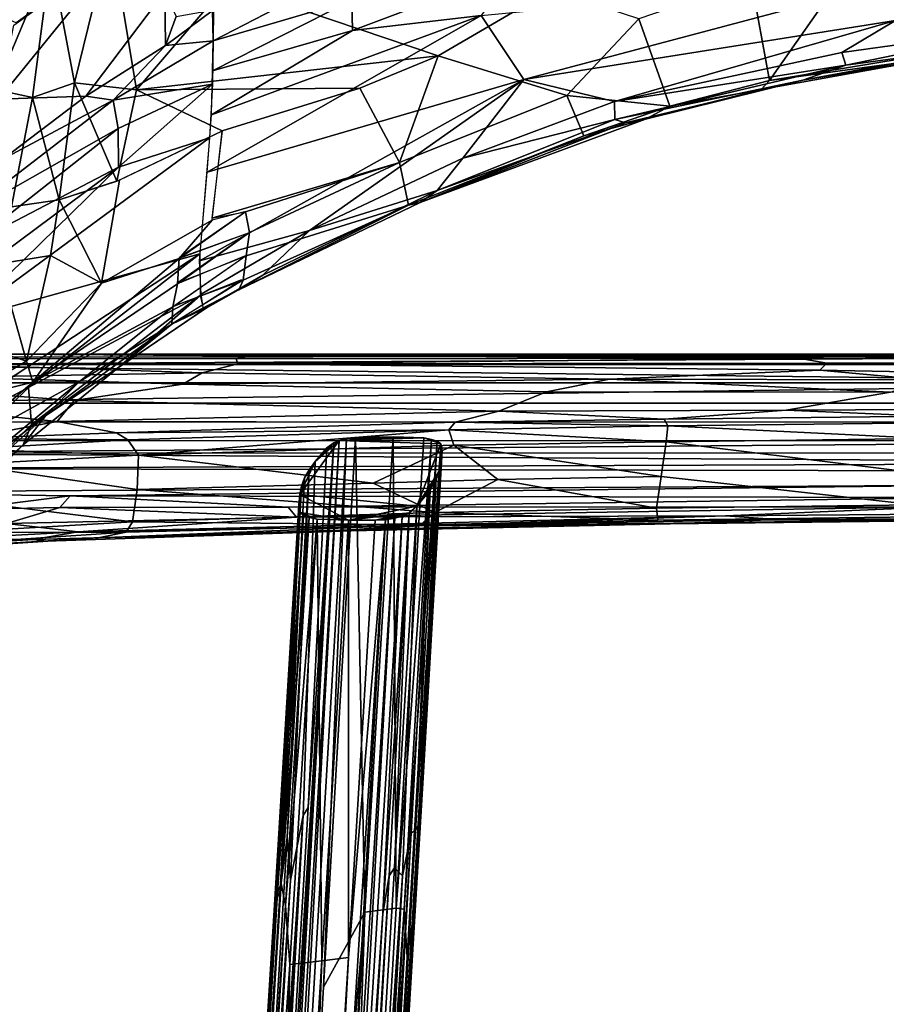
# Model space of a CAD drawing. Header units: millimetres. Extents: x 74 to 645, y -316 to 396.
# Tile 10 of 16: x 173 to 296, y 177 to 317. Entities that reach past the tile are written whole.
import ezdxf

# ---------------------------------------------------------------- set-up
doc = ezdxf.new("R2010")
doc.units = ezdxf.units.MM
doc.layers.add('Default', color=7, linetype='Continuous', true_color=0x000000)

msp = doc.modelspace()

# ---------------------------------------------------------------- linework, layer by layer
at = {"layer": 'Default', "color": 18, "true_color": 0x000000}
for points in [[(172.659, 316.842, 696.104), (163.367, 320.921, 725.759), (180.67, 339.705, 741.752), (186.161, 326.507, 696.137)], [(232.683, 312.142, 691.68), (248.679, 321.512, 697.251), (223.867, 336.78, 743.23), (202.619, 322.355, 733.182)], [(177.61, 326.182, 753.535), (180.968, 308.306, 723.081), (186.148, 329.418, 756.645)], [(189.769, 307.334, 716.833), (186.148, 329.418, 756.645), (180.968, 308.306, 723.081)], [(202.619, 322.355, 733.182), (186.148, 329.418, 756.645), (189.769, 307.334, 716.833)], [(182.568, 306.411, 644.568), (170.146, 305.983, 669.404), (187.681, 327.534, 696.093), (193.79, 321.305, 666.439)], [(187.681, 327.534, 696.093), (170.146, 305.983, 669.404), (172.317, 316.533, 696.083)], [(169.658, 307.382, 721.372), (177.61, 326.182, 753.535), (171.398, 327.275, 750.801)], [(174.966, 306.246, 721.019), (177.61, 326.182, 753.535), (169.658, 307.382, 721.372)], [(177.61, 326.182, 753.535), (174.966, 306.246, 721.019), (180.968, 308.306, 723.081)], [(213.891, 321.149, 639.107), (200.664, 314.285, 639.345), (200.563, 318.647, 647.512), (214.211, 324.337, 644.508)], [(220.414, 320.13, 634.685), (243.625, 324.483, 631.733), (220.476, 315.763, 632.072)], [(220.476, 315.763, 632.072), (243.625, 324.483, 631.733), (238.771, 317.902, 630.579)], [(244.86, 308.808, 631.332), (238.771, 317.902, 630.579), (301.803, 323.948, 630.824)], [(244.86, 308.808, 631.332), (301.803, 323.948, 630.824), (297.715, 317.158, 632.164)], [(289.601, 322.69, 677.91), (279.762, 308.646, 654.561), (305.98, 312.957, 654.14), (306.223, 324.223, 675.416)], [(232.683, 312.142, 691.68), (202.619, 322.355, 733.182), (189.769, 307.334, 716.833)], [(261.188, 317.423, 682.11), (265.586, 304.986, 654.548), (279.762, 308.646, 654.561), (277.191, 322.895, 683.717)], [(279.762, 308.646, 654.561), (289.601, 322.69, 677.91), (277.191, 322.895, 683.717)], [(193.908, 313.618, 644.668), (182.568, 306.411, 644.568), (193.79, 321.305, 666.439)], [(195.416, 317.723, 653.83), (193.908, 313.618, 644.668), (193.79, 321.305, 666.439)], [(220.414, 320.13, 634.685), (200.664, 314.285, 639.345), (213.891, 321.149, 639.107)], [(232.683, 312.142, 691.68), (250.958, 306.518, 668.126), (261.188, 317.423, 682.11), (248.679, 321.512, 697.251)], [(220.414, 320.13, 634.685), (200.559, 310.045, 635.027), (200.664, 314.285, 639.345)], [(200.559, 310.045, 635.027), (220.414, 320.13, 634.685), (220.476, 315.763, 632.072)], [(195.416, 317.723, 653.83), (200.737, 318.71, 647.952), (193.908, 313.618, 644.668)], [(193.908, 313.618, 644.668), (200.737, 318.71, 647.952), (200.656, 314.267, 639.296)], [(238.771, 317.902, 630.579), (199.825, 295.638, 631.29), (200.45, 303.761, 631.627)], [(199.825, 295.638, 631.29), (238.771, 317.902, 630.579), (244.86, 308.808, 631.332)], [(238.771, 317.902, 630.579), (200.45, 303.761, 631.627), (220.476, 315.763, 632.072)], [(297.715, 317.158, 632.164), (257.759, 305.674, 632.918), (244.86, 308.808, 631.332)], [(265.586, 304.986, 654.548), (261.188, 317.423, 682.11), (250.958, 306.518, 668.126)], [(290.055, 312.639, 633.916), (257.759, 305.674, 632.918), (297.715, 317.158, 632.164)], [(319.007, 316.672, 633.813), (290.055, 312.639, 633.916), (297.715, 317.158, 632.164)], [(290.625, 310.848, 636.449), (290.055, 312.639, 633.916), (319.007, 316.672, 633.813)], [(310.987, 313.594, 636.963), (290.625, 310.848, 636.449), (319.007, 316.672, 633.813)], [(200.559, 310.045, 635.027), (220.476, 315.763, 632.072), (200.45, 303.761, 631.627)], [(182.568, 306.411, 644.568), (193.908, 313.618, 644.668), (186.477, 305.839, 639.117)], [(200.574, 308.152, 633.494), (186.477, 305.839, 639.117), (200.656, 314.267, 639.296)], [(193.908, 313.618, 644.668), (200.656, 314.267, 639.296), (186.477, 305.839, 639.117)], [(290.625, 310.848, 636.449), (310.987, 313.594, 636.963), (284.519, 308.696, 642.307)], [(310.987, 313.594, 636.963), (304.36, 311.996, 648.737), (284.519, 308.696, 642.307)], [(221.524, 307.568, 692.15), (232.683, 312.142, 691.68), (189.769, 307.334, 716.833)], [(227.17, 297.005, 669.279), (232.683, 312.142, 691.68), (221.524, 307.568, 692.15)], [(250.958, 306.518, 668.126), (232.683, 312.142, 691.68), (227.17, 297.005, 669.279)], [(290.625, 310.848, 636.449), (257.759, 305.674, 632.918), (290.055, 312.639, 633.916)], [(304.36, 311.996, 648.737), (279.762, 308.646, 654.561), (278.593, 307.352, 649.099)], [(284.519, 308.696, 642.307), (304.36, 311.996, 648.737), (278.593, 307.352, 649.099)], [(304.36, 311.996, 648.737), (305.98, 312.957, 654.14), (279.762, 308.646, 654.561)], [(290.625, 310.848, 636.449), (257.805, 303.091, 636.642), (257.759, 305.674, 632.918)], [(290.625, 310.848, 636.449), (284.519, 308.696, 642.307), (257.805, 303.091, 636.642)], [(174.966, 306.246, 721.019), (178.76, 291.679, 697.333), (180.968, 308.306, 723.081)], [(180.968, 308.306, 723.081), (178.76, 291.679, 697.333), (186.996, 294.349, 697.335)], [(180.968, 308.306, 723.081), (186.996, 294.349, 697.335), (189.769, 307.334, 716.833)], [(200.574, 308.152, 633.494), (187.15, 301.851, 634.852), (186.477, 305.839, 639.117)], [(187.15, 301.851, 634.852), (200.574, 308.152, 633.494), (187.24, 296.343, 631.905)], [(187.24, 296.343, 631.905), (200.574, 308.152, 633.494), (200.169, 300.485, 631.258)], [(198.72, 283.014, 632.039), (244.86, 308.808, 631.332), (214.387, 287.33, 633.272)], [(199.825, 295.638, 631.29), (244.86, 308.808, 631.332), (198.72, 283.014, 632.039)], [(236.164, 297.603, 633.094), (214.387, 287.33, 633.272), (244.86, 308.808, 631.332)], [(257.759, 305.674, 632.918), (236.164, 297.603, 633.094), (244.86, 308.808, 631.332)], [(257.805, 303.091, 636.642), (284.519, 308.696, 642.307), (259.284, 302.652, 641.975)], [(262.141, 303.179, 649.137), (259.284, 302.652, 641.975), (284.519, 308.696, 642.307)], [(262.141, 303.179, 649.137), (284.519, 308.696, 642.307), (278.593, 307.352, 649.099)], [(265.586, 304.986, 654.548), (278.593, 307.352, 649.099), (279.762, 308.646, 654.561)], [(169.658, 307.382, 721.372), (165.347, 291.498, 697.182), (171.983, 290.691, 697.288), (174.966, 306.246, 721.019)], [(182.568, 306.411, 644.568), (170.75, 297.452, 644.127), (170.146, 305.983, 669.404)], [(170.75, 297.452, 644.127), (182.568, 306.411, 644.568), (186.477, 305.839, 639.117)], [(189.769, 307.334, 716.833), (186.996, 294.349, 697.335), (201.944, 301.483, 697.369)], [(221.524, 307.568, 692.15), (189.769, 307.334, 716.833), (201.944, 301.483, 697.369)], [(200.49, 289.077, 678.215), (227.17, 297.005, 669.279), (221.524, 307.568, 692.15), (201.944, 301.483, 697.369)], [(250.958, 306.518, 668.126), (227.17, 297.005, 669.279), (228.432, 290.947, 654.213), (253.36, 300.809, 654.372)], [(265.586, 304.986, 654.548), (250.958, 306.518, 668.126), (253.36, 300.809, 654.372)], [(265.586, 304.986, 654.548), (262.141, 303.179, 649.137), (278.593, 307.352, 649.099)], [(170.75, 297.452, 644.127), (186.477, 305.839, 639.117), (164.522, 289.011, 638.743)], [(187.15, 301.851, 634.852), (164.522, 289.011, 638.743), (186.477, 305.839, 639.117)], [(174.966, 306.246, 721.019), (171.983, 290.691, 697.288), (178.76, 291.679, 697.333)], [(257.805, 303.091, 636.642), (236.164, 297.603, 633.094), (257.759, 305.674, 632.918)], [(262.141, 303.179, 649.137), (265.586, 304.986, 654.548), (253.36, 300.809, 654.372)], [(262.141, 303.179, 649.137), (253.36, 300.809, 654.372), (230.097, 291.335, 648.818)], [(259.284, 302.652, 641.975), (262.141, 303.179, 649.137), (230.097, 291.335, 648.818)], [(259.284, 302.652, 641.975), (230.097, 291.335, 648.818), (232.509, 293.004, 637.229)], [(257.805, 303.091, 636.642), (259.284, 302.652, 641.975), (232.509, 293.004, 637.229)], [(257.805, 303.091, 636.642), (232.509, 293.004, 637.229), (236.164, 297.603, 633.094)], [(187.15, 301.851, 634.852), (166.43, 285.474, 634.438), (164.522, 289.011, 638.743)], [(166.43, 285.474, 634.438), (187.15, 301.851, 634.852), (187.24, 296.343, 631.905)], [(184.823, 279.874, 676.724), (200.532, 288.825, 678.064), (201.934, 301.438, 697.359), (187.378, 294.509, 697.345)], [(230.097, 291.335, 648.818), (253.36, 300.809, 654.372), (228.432, 290.947, 654.213)], [(198.8, 284.027, 631.843), (164.948, 274.585, 631.079), (200.169, 300.485, 631.258)], [(200.169, 300.485, 631.258), (164.948, 274.585, 631.079), (187.24, 296.343, 631.905)], [(227.17, 297.005, 669.279), (200.49, 289.077, 678.215), (205.287, 289.998, 675.778)], [(205.287, 289.998, 675.778), (205.85, 287.034, 670), (227.17, 297.005, 669.279)], [(228.432, 290.947, 654.213), (227.17, 297.005, 669.279), (205.85, 287.034, 670), (205.388, 283.734, 663.262)], [(232.509, 293.004, 637.229), (214.387, 287.33, 633.272), (236.164, 297.603, 633.094)], [(187.24, 296.343, 631.905), (164.948, 274.585, 631.079), (168.386, 282.374, 632.101)], [(166.43, 285.474, 634.438), (187.24, 296.343, 631.905), (168.386, 282.374, 632.101)], [(184.823, 279.874, 676.724), (187.378, 294.509, 697.345), (178.76, 291.679, 697.333)], [(204.322, 278.901, 650.384), (207.734, 280.999, 637.23), (232.509, 293.004, 637.229), (230.097, 291.335, 648.818)], [(232.509, 293.004, 637.229), (207.734, 280.999, 637.23), (214.387, 287.33, 633.272)], [(177.565, 283.761, 686.157), (178.76, 291.679, 697.333), (171.983, 290.691, 697.288), (170.192, 282.579, 686.157)], [(184.823, 279.874, 676.724), (178.76, 291.679, 697.333), (177.565, 283.761, 686.157)], [(230.097, 291.335, 648.818), (228.432, 290.947, 654.213), (204.322, 278.901, 650.384)], [(205.287, 289.998, 675.778), (195.835, 283.436, 673.058), (205.85, 287.034, 670)], [(205.315, 290.025, 675.787), (200.532, 288.825, 678.064), (195.848, 283.373, 673.075)], [(204.962, 280.272, 655.814), (204.322, 278.901, 650.384), (228.432, 290.947, 654.213)], [(228.432, 290.947, 654.213), (205.388, 283.734, 663.262), (204.962, 280.272, 655.814)], [(200.532, 288.825, 678.064), (184.823, 279.874, 676.724), (195.848, 283.373, 673.075)], [(195.558, 279.836, 666.404), (205.388, 283.734, 663.262), (205.85, 287.034, 670)], [(195.848, 283.373, 673.075), (195.6, 279.759, 666.442), (205.684, 286.948, 670.005)], [(198.72, 283.014, 632.039), (214.387, 287.33, 633.272), (198.952, 278.284, 633.273)], [(214.387, 287.33, 633.272), (207.734, 280.999, 637.23), (199.3, 276.113, 637.183), (198.952, 278.284, 633.273)], [(198.8, 284.027, 631.843), (174.437, 265.045, 631.874), (151.195, 252.826, 631.357)], [(198.8, 284.027, 631.843), (151.195, 252.826, 631.357), (164.948, 274.585, 631.079)], [(198.825, 278.123, 633.426), (174.437, 265.045, 631.874), (198.8, 284.027, 631.843)], [(170.192, 282.579, 686.157), (174.114, 268.778, 668.033), (177.565, 283.761, 686.157)], [(177.565, 283.761, 686.157), (174.114, 268.778, 668.033), (184.823, 279.874, 676.724)], [(175.034, 265.805, 662.438), (195.848, 283.373, 673.075), (184.823, 279.874, 676.724)], [(195.848, 283.373, 673.075), (175.034, 265.805, 662.438), (195.6, 279.759, 666.442)], [(195.6, 279.759, 666.442), (194.922, 276.484, 659.642), (205.388, 283.782, 663.239)], [(205.388, 283.734, 663.262), (195.209, 276.697, 659.7), (204.962, 280.272, 655.814)], [(170.192, 282.579, 686.157), (167.125, 271.024, 673.3), (174.114, 268.778, 668.033)], [(174.114, 268.778, 668.033), (175.034, 265.805, 662.438), (184.823, 279.874, 676.724)], [(194.922, 276.484, 659.642), (194.804, 274.005, 653.786), (204.724, 280.339, 656.065)], [(194.997, 274.171, 653.776), (204.322, 278.901, 650.384), (204.962, 280.272, 655.814)], [(199.86, 276.395, 648.652), (199.3, 276.113, 637.183), (207.734, 280.999, 637.23), (204.322, 278.901, 650.384)], [(175.034, 265.805, 662.438), (194.922, 276.484, 659.642), (195.6, 279.759, 666.442)], [(194.804, 274.005, 653.786), (199.873, 276.419, 648.656), (204.22, 278.899, 650.353)], [(198.825, 278.123, 633.426), (174.859, 259.764, 633.758), (174.437, 265.045, 631.874)], [(174.859, 259.764, 633.758), (198.825, 278.123, 633.426), (187.196, 267.87, 637.64)], [(199.316, 276.057, 637.383), (187.196, 267.87, 637.64), (198.825, 278.123, 633.426)], [(194.922, 276.484, 659.642), (175.034, 265.805, 662.438), (181.637, 265.815, 655.533)], [(194.804, 274.005, 653.786), (194.922, 276.484, 659.642), (181.637, 265.815, 655.533)], [(194.804, 274.005, 653.786), (187.196, 267.87, 637.64), (199.873, 276.419, 648.656)], [(187.196, 267.87, 637.64), (199.316, 276.057, 637.383), (199.873, 276.419, 648.656)], [(194.804, 274.005, 653.786), (181.637, 265.815, 655.533), (176.864, 261.049, 653.096)], [(176.864, 261.049, 653.096), (187.196, 267.87, 637.64), (194.804, 274.005, 653.786)], [(167.125, 271.024, 673.3), (164.408, 263.12, 666.195), (174.114, 268.778, 668.033)], [(142.228, 268.228, 355.816), (142.239, 269.349, 357.518), (360.017, 269.483, 357.241)], [(360.017, 269.483, 357.241), (359.471, 268.292, 355.899), (142.228, 268.228, 355.816)], [(171.046, 269.759, 360.007), (360.017, 269.483, 357.241), (142.239, 269.349, 357.518)], [(163.919, 269.15, 367.135), (203.927, 269.11, 367.944), (206.161, 269.507, 363.865), (171.046, 269.759, 360.007)], [(204.173, 268.383, 372.719), (203.927, 269.11, 367.944), (163.919, 269.15, 367.135), (164.324, 268.24, 372.709)], [(164.408, 263.12, 666.195), (175.034, 265.805, 662.438), (174.114, 268.778, 668.033)], [(171.046, 269.759, 360.007), (359.66, 269.777, 358.627), (360.017, 269.483, 357.241)], [(171.046, 269.759, 360.007), (206.161, 269.507, 363.865), (359.722, 269.595, 361.043), (359.66, 269.777, 358.627)], [(283.879, 269.174, 365.496), (206.161, 269.507, 363.865), (203.927, 269.11, 367.944)], [(203.927, 269.11, 367.944), (204.173, 268.383, 372.719), (283.879, 269.174, 365.496)], [(283.879, 269.174, 365.496), (204.173, 268.383, 372.719), (287.934, 268.477, 369.963)], [(283.879, 269.174, 365.496), (359.722, 269.595, 361.043), (206.161, 269.507, 363.865)], [(359.533, 269.202, 364.897), (359.722, 269.595, 361.043), (283.879, 269.174, 365.496)], [(283.879, 269.174, 365.496), (287.934, 268.477, 369.963), (359.513, 268.499, 369.435), (359.533, 269.202, 364.897)], [(142.228, 268.228, 355.816), (359.432, 265.692, 354.478), (142.223, 265.703, 354.461)], [(359.471, 268.292, 355.899), (359.432, 265.692, 354.478), (142.228, 268.228, 355.816)], [(199.1, 267.119, 378.402), (204.173, 268.383, 372.719), (164.324, 268.24, 372.709)], [(199.1, 267.119, 378.402), (164.324, 268.24, 372.709), (164.53, 266.503, 380.439)], [(187.196, 267.87, 637.64), (176.864, 261.049, 653.096), (173.674, 256.862, 638.273)], [(187.196, 267.87, 637.64), (173.674, 256.862, 638.273), (174.859, 259.764, 633.758)], [(199.1, 267.119, 378.402), (257.028, 266.189, 379.476), (286.943, 267.489, 374.331), (204.173, 268.383, 372.719)], [(286.943, 267.489, 374.331), (287.934, 268.477, 369.963), (204.173, 268.383, 372.719)], [(286.943, 267.489, 374.331), (257.028, 266.189, 379.476), (301.806, 266.114, 378.689)], [(286.943, 267.489, 374.331), (358.877, 266.116, 378.373), (361.288, 267.469, 373.853), (287.934, 268.477, 369.963)], [(286.943, 267.489, 374.331), (301.806, 266.114, 378.689), (358.877, 266.116, 378.373)], [(361.288, 267.469, 373.853), (359.513, 268.499, 369.435), (287.934, 268.477, 369.963)], [(164.094, 264.415, 387.953), (180.897, 263.168, 391.301), (196.364, 265.522, 384.187), (164.53, 266.503, 380.439)], [(164.53, 266.503, 380.439), (196.364, 265.522, 384.187), (199.1, 267.119, 378.402)], [(199.1, 267.119, 378.402), (196.364, 265.522, 384.187), (257.028, 266.189, 379.476)], [(248.09, 264.423, 384.488), (257.028, 266.189, 379.476), (196.364, 265.522, 384.187)], [(296.984, 264.361, 383.232), (257.028, 266.189, 379.476), (248.09, 264.423, 384.488)], [(296.984, 264.361, 383.232), (301.806, 266.114, 378.689), (257.028, 266.189, 379.476)], [(142.223, 265.703, 354.461), (359.432, 265.692, 354.478), (142.224, 262.797, 353.868)], [(359.432, 265.692, 354.478), (359.468, 262.807, 353.887), (142.224, 262.797, 353.868)], [(151.195, 252.826, 631.357), (174.437, 265.045, 631.874), (156.731, 247.742, 632.054)], [(174.437, 265.045, 631.874), (174.859, 259.764, 633.758), (159.449, 244.221, 634.043), (156.731, 247.742, 632.054)], [(163.536, 255.889, 659.65), (162.851, 250.256, 655.648), (181.637, 265.815, 655.533)], [(162.851, 250.256, 655.648), (176.864, 261.049, 653.096), (181.637, 265.815, 655.533)], [(163.536, 255.889, 659.65), (181.637, 265.815, 655.533), (175.034, 265.805, 662.438)], [(164.408, 263.12, 666.195), (163.536, 255.889, 659.65), (175.034, 265.805, 662.438)], [(180.897, 263.168, 391.301), (241.273, 261.671, 391.042), (248.09, 264.423, 384.488), (196.364, 265.522, 384.187)], [(160.708, 262.031, 394.398), (178.506, 260.176, 398.203), (180.897, 263.168, 391.301), (164.094, 264.415, 387.953)], [(180.897, 263.168, 391.301), (178.506, 260.176, 398.203), (241.273, 261.671, 391.042)], [(296.984, 264.361, 383.232), (248.09, 264.423, 384.488), (241.273, 261.671, 391.042), (282.169, 261.829, 389.198)], [(361.021, 262.179, 387.84), (296.984, 264.361, 383.232), (282.169, 261.829, 389.198)], [(142.224, 262.797, 353.868), (359.468, 262.807, 353.887), (359.471, 260.144, 353.8), (142.225, 260.08, 353.789)], [(160.708, 262.031, 394.398), (165.448, 257.791, 403.751), (178.506, 260.176, 398.203)], [(178.506, 260.176, 398.203), (235.091, 260.08, 394.253), (241.273, 261.671, 391.042)], [(241.273, 261.671, 391.042), (235.091, 260.08, 394.253), (264.812, 260.544, 391.965)], [(241.273, 261.671, 391.042), (264.812, 260.544, 391.965), (282.169, 261.829, 389.198)], [(282.169, 261.829, 389.198), (264.812, 260.544, 391.965), (302.387, 260.941, 390.331)], [(361.021, 262.179, 387.84), (282.169, 261.829, 389.198), (302.387, 260.941, 390.331)], [(162.851, 250.256, 655.648), (164.701, 249.937, 653.202), (176.864, 261.049, 653.096)], [(164.701, 249.937, 653.202), (163.705, 246.98, 638.647), (173.674, 256.862, 638.273), (176.864, 261.049, 653.096)], [(265.331, 259.56, 393.026), (264.812, 260.544, 391.965), (235.091, 260.08, 394.253)], [(264.812, 260.544, 391.965), (265.331, 259.56, 393.026), (302.689, 260.002, 391.306), (302.387, 260.941, 390.331)], [(142.228, 257.507, 354.59), (142.225, 260.08, 353.789), (359.471, 260.144, 353.8), (359.477, 257.436, 354.641)], [(173.674, 256.862, 638.273), (159.449, 244.221, 634.043), (174.859, 259.764, 633.758)], [(186.929, 258.569, 400.428), (178.506, 260.176, 398.203), (165.448, 257.791, 403.751)], [(178.506, 260.176, 398.203), (186.929, 258.569, 400.428), (235.091, 260.08, 394.253)], [(186.929, 258.569, 400.428), (234.178, 259.01, 395.584), (235.091, 260.08, 394.253)], [(186.929, 258.569, 400.428), (188.54, 257.606, 401.388), (234.178, 259.01, 395.584)], [(188.54, 257.606, 401.388), (190.043, 255.433, 401.861), (234.178, 259.01, 395.584)], [(234.178, 259.01, 395.584), (190.043, 255.433, 401.861), (234.909, 256.81, 396.174)], [(265.331, 259.56, 393.026), (235.091, 260.08, 394.253), (234.178, 259.01, 395.584)], [(234.178, 259.01, 395.584), (265.094, 257.321, 393.684), (265.331, 259.56, 393.026)], [(234.178, 259.01, 395.584), (234.909, 256.81, 396.174), (265.094, 257.321, 393.684)], [(265.331, 259.56, 393.026), (265.094, 257.321, 393.684), (302.156, 257.758, 391.957)], [(265.331, 259.56, 393.026), (302.156, 257.758, 391.957), (302.689, 260.002, 391.306)], [(142.23, 255.712, 355.995), (142.228, 257.507, 354.59), (359.477, 257.436, 354.641)], [(142.23, 255.712, 355.995), (359.477, 257.436, 354.641), (360.527, 255.729, 355.813)], [(165.448, 257.791, 403.751), (188.54, 257.606, 401.388), (186.929, 258.569, 400.428)], [(165.448, 257.791, 403.751), (165.624, 256.251, 405.641), (188.54, 257.606, 401.388)], [(165.624, 256.251, 405.641), (190.043, 255.433, 401.861), (188.54, 257.606, 401.388)], [(218.59, 257.495, 356.054), (205.977, 28.118, 374.298), (205.32, 35.244, 374.734)], [(205.32, 35.244, 374.734), (217.818, 257.148, 357.34), (218.59, 257.495, 356.054)], [(218.59, 257.495, 356.054), (219.655, 257.753, 355.041), (205.977, 28.118, 374.298)], [(206.653, 17.569, 374.435), (205.977, 28.118, 374.298), (219.655, 257.753, 355.041), (216.352, 179.83, 360.805)], [(218.59, 257.495, 356.054), (212.979, 249.809, 384.841), (229.651, 248.185, 390.524), (233.034, 257.022, 357.564)], [(218.59, 257.495, 356.054), (215.157, 254.533, 367.188), (212.979, 249.809, 384.841)], [(217.818, 257.148, 357.34), (215.157, 254.533, 367.188), (218.59, 257.495, 356.054)], [(216.352, 179.83, 360.805), (219.655, 257.753, 355.041), (220.909, 257.93, 354.356)], [(220.909, 257.93, 354.356), (222.255, 190.487, 359.441), (216.352, 179.83, 360.805)], [(218.59, 257.495, 356.054), (230.619, 257.883, 354.425), (219.655, 257.753, 355.041)], [(218.59, 257.495, 356.054), (233.034, 257.022, 357.564), (230.619, 257.883, 354.425)], [(220.909, 257.93, 354.356), (219.655, 257.753, 355.041), (230.619, 257.883, 354.425)], [(220.909, 257.93, 354.356), (226.247, 258.033, 353.896), (222.255, 190.487, 359.441)], [(220.909, 257.93, 354.356), (230.619, 257.883, 354.425), (226.247, 258.033, 353.896)], [(226.718, 191.052, 359.891), (222.255, 190.487, 359.441), (226.247, 258.033, 353.896)], [(226.718, 191.052, 359.891), (226.247, 258.033, 353.896), (230.619, 257.883, 354.425)], [(226.718, 191.052, 359.891), (230.619, 257.883, 354.425), (231.735, 257.639, 355.173)], [(226.718, 191.052, 359.891), (231.735, 257.639, 355.173), (227.846, 190.887, 360.654)], [(227.846, 190.887, 360.654), (231.735, 257.639, 355.173), (232.541, 257.399, 356.142)], [(231.735, 257.639, 355.173), (230.619, 257.883, 354.425), (232.541, 257.399, 356.142)], [(232.541, 257.399, 356.142), (230.619, 257.883, 354.425), (233.034, 257.022, 357.564)], [(301.759, 252.767, 392.323), (302.156, 257.758, 391.957), (265.094, 257.321, 393.684)], [(173.674, 256.862, 638.273), (163.705, 246.98, 638.647), (159.449, 244.221, 634.043)], [(165.624, 256.251, 405.641), (165.212, 254.085, 406.294), (190.043, 255.433, 401.861)], [(223.434, 251.445, 397.913), (234.909, 256.81, 396.174), (190.043, 255.433, 401.861)], [(204.762, 48.813, 376.431), (217.818, 257.148, 357.34), (197.467, -84.261, 385.967)], [(205.32, 35.244, 374.734), (197.467, -84.261, 385.967), (217.818, 257.148, 357.34)], [(214.176, 205.344, 363.191), (217.818, 257.148, 357.34), (204.762, 48.813, 376.431)], [(213.461, 204.215, 365.566), (215.157, 254.533, 367.188), (216.831, 256.46, 359.957), (214.176, 205.344, 363.191)], [(216.831, 256.46, 359.957), (217.818, 257.148, 357.34), (214.176, 205.344, 363.191)], [(216.831, 256.46, 359.957), (215.157, 254.533, 367.188), (217.818, 257.148, 357.34)], [(241.145, 251.935, 395.989), (234.909, 256.81, 396.174), (223.434, 251.445, 397.913)], [(227.846, 190.887, 360.654), (232.541, 257.399, 356.142), (228.258, 184.011, 362.187)], [(228.258, 184.011, 362.187), (232.541, 257.399, 356.142), (233.034, 257.022, 357.564)], [(228.258, 184.011, 362.187), (233.034, 257.022, 357.564), (228.962, 188.79, 362.929)], [(228.962, 188.79, 362.929), (233.034, 257.022, 357.564), (230.261, 207.398, 362.809)], [(232.849, 253.234, 371.657), (233.034, 257.022, 357.564), (229.651, 248.185, 390.524)], [(233.219, 256.029, 361.223), (230.261, 207.398, 362.809), (233.034, 257.022, 357.564)], [(233.089, 254.417, 367.25), (233.034, 257.022, 357.564), (232.849, 253.234, 371.657)], [(233.219, 256.029, 361.223), (233.034, 257.022, 357.564), (233.089, 254.417, 367.25)], [(264.382, 252.365, 394.101), (265.094, 257.321, 393.684), (234.909, 256.81, 396.174)], [(264.382, 252.365, 394.101), (234.909, 256.81, 396.174), (241.145, 251.935, 395.989)], [(264.382, 252.365, 394.101), (300.47, 248.332, 392.387), (301.759, 252.767, 392.323), (265.094, 257.321, 393.684)], [(360.231, 254.323, 357.783), (142.226, 253.498, 359.342), (142.23, 255.712, 355.995)], [(360.231, 254.323, 357.783), (142.23, 255.712, 355.995), (360.527, 255.729, 355.813)], [(165.212, 254.085, 406.294), (189.881, 250.536, 402.249), (190.043, 255.433, 401.861)], [(223.434, 251.445, 397.913), (190.043, 255.433, 401.861), (189.881, 250.536, 402.249)], [(233.219, 256.029, 361.223), (230.467, 208.809, 364.92), (230.261, 207.398, 362.809)], [(233.089, 254.417, 367.25), (230.467, 208.809, 364.92), (233.219, 256.029, 361.223)], [(358.944, 253.095, 360.274), (309.181, 251.138, 364.496), (142.221, 250.17, 365.899), (142.226, 253.498, 359.342)], [(358.944, 253.095, 360.274), (142.226, 253.498, 359.342), (360.231, 254.323, 357.783)], [(164.081, 249.042, 406.775), (189.196, 245.957, 402.385), (189.881, 250.536, 402.249), (165.212, 254.085, 406.294)], [(214.307, 253.347, 371.612), (211.663, 195.045, 372.106), (211.217, 201.109, 376.008)], [(211.217, 201.109, 376.008), (213.666, 252.174, 376.009), (214.307, 253.347, 371.612)], [(215.157, 254.533, 367.188), (213.461, 204.215, 365.566), (211.663, 195.045, 372.106), (214.307, 253.347, 371.612)], [(213.666, 252.174, 376.009), (212.979, 249.809, 384.841), (215.157, 254.533, 367.188)], [(213.666, 252.174, 376.009), (215.157, 254.533, 367.188), (214.307, 253.347, 371.612)], [(232.849, 253.234, 371.657), (229.651, 248.185, 390.524), (232.403, 252.041, 376.105)], [(232.403, 252.041, 376.105), (229.875, 202.82, 375.746), (232.849, 253.234, 371.657)], [(232.849, 253.234, 371.657), (229.875, 202.82, 375.746), (229.966, 201.329, 371.672)], [(233.089, 254.417, 367.25), (232.849, 253.234, 371.657), (229.966, 201.329, 371.672), (230.467, 208.809, 364.92)], [(213.666, 252.174, 376.009), (211.217, 201.109, 376.008), (210.186, 193.571, 380.873), (213.221, 250.986, 380.44)], [(213.221, 250.986, 380.44), (212.979, 249.809, 384.841), (213.666, 252.174, 376.009)], [(223.434, 251.445, 397.913), (232.207, 247.246, 396.832), (241.145, 251.935, 395.989)], [(232.403, 252.041, 376.105), (231.512, 250.459, 382.012), (229.45, 202.139, 380.166), (229.875, 202.82, 375.746)], [(232.403, 252.041, 376.105), (229.651, 248.185, 390.524), (231.512, 250.459, 382.012)], [(241.145, 251.935, 395.989), (232.207, 247.246, 396.832), (263.694, 247.862, 394.168)], [(241.145, 251.935, 395.989), (263.694, 247.862, 394.168), (264.382, 252.365, 394.101)], [(264.382, 252.365, 394.101), (263.694, 247.862, 394.168), (300.47, 248.332, 392.387)], [(142.221, 250.17, 365.899), (309.181, 251.138, 364.496), (180.364, 249.634, 367.182)], [(180.364, 249.634, 367.182), (309.181, 251.138, 364.496), (308.039, 249.394, 368.939)], [(189.881, 250.536, 402.249), (189.196, 245.957, 402.385), (232.207, 247.246, 396.832)], [(189.881, 250.536, 402.249), (232.207, 247.246, 396.832), (223.434, 251.445, 397.913)], [(209.708, 192.341, 385.461), (212.979, 249.809, 384.841), (213.221, 250.986, 380.44), (210.186, 193.571, 380.873)], [(231.512, 250.459, 382.012), (229.651, 248.185, 390.524), (227.615, 195.618, 389.728), (228.835, 201.698, 384.569)], [(231.512, 250.459, 382.012), (228.835, 201.698, 384.569), (229.45, 202.139, 380.166)], [(164.992, 247.695, 372.023), (142.221, 250.17, 365.899), (180.364, 249.634, 367.182)], [(189.196, 245.957, 402.385), (164.081, 249.042, 406.775), (163.153, 244.426, 406.852)], [(164.992, 247.695, 372.023), (180.364, 249.634, 367.182), (178.889, 247.977, 371.797)], [(180.364, 249.634, 367.182), (211.32, 248.026, 371.547), (178.889, 247.977, 371.797)], [(180.364, 249.634, 367.182), (308.039, 249.394, 368.939), (211.32, 248.026, 371.547)], [(212.979, 249.809, 384.841), (209.708, 192.341, 385.461), (209.365, 189.728, 389.671), (212.847, 248.301, 390.455)], [(211.32, 248.026, 371.547), (308.039, 249.394, 368.939), (303.837, 248.049, 373.384)], [(212.847, 248.301, 390.455), (212.993, 247.268, 394.3), (212.979, 249.809, 384.841)], [(219.934, 246.176, 398.243), (212.979, 249.809, 384.841), (212.993, 247.268, 394.3)], [(229.651, 248.185, 390.524), (212.979, 249.809, 384.841), (219.934, 246.176, 398.243)], [(164.992, 247.695, 372.023), (178.889, 247.977, 371.797), (171.302, 245.709, 378.947)], [(178.889, 247.977, 371.797), (212.51, 246.603, 376.364), (171.302, 245.709, 378.947)], [(178.889, 247.977, 371.797), (211.32, 248.026, 371.547), (212.51, 246.603, 376.364)], [(212.847, 248.301, 390.455), (209.365, 189.728, 389.671), (209.406, 191.522, 395.696)], [(212.993, 247.268, 394.3), (212.847, 248.301, 390.455), (209.406, 191.522, 395.696)], [(211.32, 248.026, 371.547), (303.837, 248.049, 373.384), (212.51, 246.603, 376.364)], [(212.51, 246.603, 376.364), (303.837, 248.049, 373.384), (273.507, 246.789, 378.231)], [(229.651, 248.185, 390.524), (219.934, 246.176, 398.243), (228.567, 247.217, 394.155)], [(228.567, 247.217, 394.155), (226.47, 196.783, 395.216), (229.651, 248.185, 390.524)], [(229.651, 248.185, 390.524), (226.47, 196.783, 395.216), (227.615, 195.618, 389.728)], [(232.207, 247.246, 396.832), (263.908, 246.178, 393.711), (263.694, 247.862, 394.168)], [(300.61, 246.637, 391.928), (300.47, 248.332, 392.387), (263.694, 247.862, 394.168), (263.908, 246.178, 393.711)], [(303.837, 248.049, 373.384), (320.227, 247.172, 377.66), (273.507, 246.789, 378.231)], [(171.302, 245.709, 378.947), (212.51, 246.603, 376.364), (181.464, 244.526, 384.62)], [(212.51, 246.603, 376.364), (273.507, 246.789, 378.231), (181.464, 244.526, 384.62)], [(181.464, 244.526, 384.62), (273.507, 246.789, 378.231), (229.76, 245.352, 384.836)], [(189.196, 245.957, 402.385), (230.189, 245.516, 396.61), (232.207, 247.246, 396.832)], [(212.993, 247.268, 394.3), (209.406, 191.522, 395.696), (209.583, 192.507, 398.116)], [(209.583, 192.507, 398.116), (209.806, 193.286, 399.437), (212.993, 247.268, 394.3)], [(213.52, 246.803, 395.983), (212.993, 247.268, 394.3), (209.806, 193.286, 399.437)], [(213.52, 246.803, 395.983), (209.806, 193.286, 399.437), (210.347, 194.553, 400.512)], [(210.347, 194.553, 400.512), (214.321, 246.544, 396.959), (213.52, 246.803, 395.983)], [(210.347, 194.553, 400.512), (210.969, 191.403, 401.749), (214.321, 246.544, 396.959)], [(215.457, 246.329, 397.709), (214.321, 246.544, 396.959), (210.969, 191.403, 401.749)], [(215.457, 246.329, 397.709), (210.969, 191.403, 401.749), (211.576, 183.061, 403.214)], [(216.113, 183.538, 403.687), (215.457, 246.329, 397.709), (211.576, 183.061, 403.214)], [(211.922, 34.869, 416.291), (225.181, 246.237, 397.705), (219.896, 184.054, 403.568)], [(214.641, 57.224, 413.585), (225.181, 246.237, 397.705), (211.922, 34.869, 416.291)], [(219.934, 246.176, 398.243), (212.993, 247.268, 394.3), (215.457, 246.329, 397.709)], [(215.457, 246.329, 397.709), (212.993, 247.268, 394.3), (214.321, 246.544, 396.959)], [(214.321, 246.544, 396.959), (212.993, 247.268, 394.3), (213.52, 246.803, 395.983)], [(216.532, 70.222, 411.429), (226.502, 246.469, 396.958), (214.641, 57.224, 413.585)], [(214.641, 57.224, 413.585), (226.502, 246.469, 396.958), (225.181, 246.237, 397.705)], [(216.113, 183.538, 403.687), (219.934, 246.176, 398.243), (215.457, 246.329, 397.709)], [(227.556, 246.736, 395.961), (216.532, 70.222, 411.429), (224.807, 190.309, 399.657)], [(226.502, 246.469, 396.958), (216.532, 70.222, 411.429), (227.556, 246.736, 395.961)], [(225.181, 246.237, 397.705), (223.708, 246.176, 398.177), (219.896, 184.054, 403.568)], [(228.567, 247.217, 394.155), (219.934, 246.176, 398.243), (223.708, 246.176, 398.177)], [(227.556, 246.736, 395.961), (228.567, 247.217, 394.155), (223.708, 246.176, 398.177)], [(227.556, 246.736, 395.961), (223.708, 246.176, 398.177), (226.502, 246.469, 396.958)], [(226.502, 246.469, 396.958), (223.708, 246.176, 398.177), (225.181, 246.237, 397.705)], [(228.567, 247.217, 394.155), (224.807, 190.309, 399.657), (225.711, 195.647, 397.699)], [(227.556, 246.736, 395.961), (224.807, 190.309, 399.657), (228.567, 247.217, 394.155)], [(228.567, 247.217, 394.155), (225.711, 195.647, 397.699), (226.47, 196.783, 395.216)], [(273.507, 246.789, 378.231), (280.835, 246.269, 382.74), (229.76, 245.352, 384.836)], [(229.76, 245.352, 384.836), (280.835, 246.269, 382.74), (265.651, 245.636, 389.728)], [(232.207, 247.246, 396.832), (230.189, 245.516, 396.61), (263.908, 246.178, 393.711)], [(302.114, 246.233, 390.819), (300.61, 246.637, 391.928), (263.908, 246.178, 393.711)], [(265.651, 245.636, 389.728), (320.248, 246.442, 383.717), (305.967, 246.113, 389.008)], [(280.835, 246.269, 382.74), (320.248, 246.442, 383.717), (265.651, 245.636, 389.728)], [(320.248, 246.442, 383.717), (280.835, 246.269, 382.74), (273.507, 246.789, 378.231), (320.227, 247.172, 377.66)], [(188.323, 244.477, 402.097), (189.196, 245.957, 402.385), (163.153, 244.426, 406.852)], [(163.683, 243.561, 387.242), (171.302, 245.709, 378.947), (181.464, 244.526, 384.62)], [(229.76, 245.352, 384.836), (220.298, 244.671, 392.909), (175.069, 243.45, 391.588), (181.464, 244.526, 384.62)], [(184.342, 243.672, 401.3), (220.156, 244.801, 396.463), (230.189, 245.516, 396.61)], [(184.342, 243.672, 401.3), (230.189, 245.516, 396.61), (188.323, 244.477, 402.097)], [(230.189, 245.516, 396.61), (189.196, 245.957, 402.385), (188.323, 244.477, 402.097)], [(219.896, 184.054, 403.568), (219.934, 246.176, 398.243), (216.113, 183.538, 403.687)], [(219.896, 184.054, 403.568), (223.708, 246.176, 398.177), (219.934, 246.176, 398.243)], [(220.156, 244.801, 396.463), (255.336, 245.621, 393.057), (230.189, 245.516, 396.61)], [(220.298, 244.671, 392.909), (255.336, 245.621, 393.057), (220.156, 244.801, 396.463)], [(255.336, 245.621, 393.057), (220.298, 244.671, 392.909), (265.651, 245.636, 389.728)], [(265.651, 245.636, 389.728), (220.298, 244.671, 392.909), (229.76, 245.352, 384.836)], [(255.336, 245.621, 393.057), (263.908, 246.178, 393.711), (230.189, 245.516, 396.61)], [(302.114, 246.233, 390.819), (263.908, 246.178, 393.711), (255.336, 245.621, 393.057)], [(265.651, 245.636, 389.728), (302.114, 246.233, 390.819), (255.336, 245.621, 393.057)], [(302.114, 246.233, 390.819), (265.651, 245.636, 389.728), (305.967, 246.113, 389.008)], [(188.323, 244.477, 402.097), (162.562, 242.748, 406.469), (162.126, 242.333, 405.189), (184.342, 243.672, 401.3)], [(162.846, 242.241, 401.491), (184.342, 243.672, 401.3), (162.126, 242.333, 405.189)], [(188.323, 244.477, 402.097), (163.153, 244.426, 406.852), (162.562, 242.748, 406.469)], [(162.846, 242.241, 401.491), (176.995, 243.19, 399.078), (184.342, 243.672, 401.3)], [(163.51, 242.697, 393.414), (175.069, 243.45, 391.588), (176.995, 243.19, 399.078), (162.846, 242.241, 401.491)], [(163.683, 243.561, 387.242), (175.069, 243.45, 391.588), (163.51, 242.697, 393.414)], [(163.683, 243.561, 387.242), (181.464, 244.526, 384.62), (175.069, 243.45, 391.588)], [(220.298, 244.671, 392.909), (176.995, 243.19, 399.078), (175.069, 243.45, 391.588)], [(176.995, 243.19, 399.078), (220.298, 244.671, 392.909), (184.342, 243.672, 401.3)], [(220.156, 244.801, 396.463), (184.342, 243.672, 401.3), (220.298, 244.671, 392.909)], [(230.261, 207.398, 362.809), (230.467, 208.809, 364.92), (221.146, 53.824, 378.057)], [(229.966, 201.329, 371.672), (221.146, 53.824, 378.057), (230.467, 208.809, 364.92)], [(217.895, 4.039, 378.386), (230.261, 207.398, 362.809), (217.94, 1.832, 380.045)], [(217.895, 4.039, 378.386), (228.962, 188.79, 362.929), (230.261, 207.398, 362.809)], [(217.94, 1.832, 380.045), (230.261, 207.398, 362.809), (221.146, 53.824, 378.057)], [(204.762, 48.813, 376.431), (213.461, 204.215, 365.566), (214.176, 205.344, 363.191)], [(204.762, 48.813, 376.431), (196.086, -83.707, 390.166), (213.461, 204.215, 365.566)], [(202.574, 42.852, 384.305), (213.461, 204.215, 365.566), (196.086, -83.707, 390.166)], [(202.574, 42.852, 384.305), (211.663, 195.045, 372.106), (213.461, 204.215, 365.566)], [(221.458, 82.417, 394.969), (228.835, 201.698, 384.569), (227.615, 195.618, 389.728)], [(222.067, 81.909, 390.53), (228.835, 201.698, 384.569), (221.458, 82.417, 394.969)], [(229.45, 202.139, 380.166), (228.835, 201.698, 384.569), (222.067, 81.909, 390.53), (222.848, 87.642, 385.547)], [(222.848, 87.642, 385.547), (229.875, 202.82, 375.746), (229.45, 202.139, 380.166)], [(229.966, 201.329, 371.672), (229.875, 202.82, 375.746), (222.848, 87.642, 385.547)], [(211.217, 201.109, 376.008), (211.663, 195.045, 372.106), (202.17, 52.805, 388.659)], [(202.17, 52.805, 388.659), (210.186, 193.571, 380.873), (211.217, 201.109, 376.008)], [(229.966, 201.329, 371.672), (219.007, 20.424, 386.823), (221.146, 53.824, 378.057)], [(222.848, 87.642, 385.547), (219.007, 20.424, 386.823), (229.966, 201.329, 371.672)], [(216.796, 40.492, 408.562), (226.47, 196.783, 395.216), (225.711, 195.647, 397.699)], [(226.47, 196.783, 395.216), (216.796, 40.492, 408.562), (227.615, 195.618, 389.728)], [(199.584, 23.285, 415.616), (210.969, 191.403, 401.749), (210.347, 194.553, 400.512)], [(210.347, 194.553, 400.512), (209.806, 193.286, 399.437), (199.584, 23.285, 415.616)], [(202.17, 52.805, 388.659), (211.663, 195.045, 372.106), (202.574, 42.852, 384.305)], [(208.644, -79.513, 421.421), (225.711, 195.647, 397.699), (224.807, 190.309, 399.657)], [(216.796, 40.492, 408.562), (225.711, 195.647, 397.699), (208.644, -79.513, 421.421)], [(217.861, 37.682, 403.249), (227.615, 195.618, 389.728), (216.796, 40.492, 408.562)], [(221.458, 82.417, 394.969), (227.615, 195.618, 389.728), (217.861, 37.682, 403.249)], [(200.423, 42.227, 398.618), (210.186, 193.571, 380.873), (197.55, -12.111, 398.705)], [(202.17, 52.805, 388.659), (197.55, -12.111, 398.705), (210.186, 193.571, 380.873)], [(197.742, 3.331, 414.673), (197.818, 1.778, 416.253), (209.806, 193.286, 399.437)], [(197.742, 3.331, 414.673), (209.806, 193.286, 399.437), (209.583, 192.507, 398.116)], [(199.584, 23.285, 415.616), (209.806, 193.286, 399.437), (197.818, 1.778, 416.253)], [(209.708, 192.341, 385.461), (210.186, 193.571, 380.873), (200.423, 42.227, 398.618)], [(209.583, 192.507, 398.116), (199.385, 31.356, 409.906), (197.742, 3.331, 414.673)], [(209.583, 192.507, 398.116), (209.406, 191.522, 395.696), (199.385, 31.356, 409.906)], [(200.423, 42.227, 398.618), (209.365, 189.728, 389.671), (209.708, 192.341, 385.461)], [(209.406, 191.522, 395.696), (209.365, 189.728, 389.671), (199.385, 31.356, 409.906)], [(199.584, 23.285, 415.616), (200.925, 31.66, 415.854), (210.969, 191.403, 401.749)], [(211.576, 183.061, 403.214), (210.969, 191.403, 401.749), (200.925, 31.66, 415.854)], [(206.653, 17.569, 374.435), (222.255, 190.487, 359.441), (211.737, 13.789, 374.222)], [(216.352, 179.83, 360.805), (222.255, 190.487, 359.441), (206.653, 17.569, 374.435)], [(208.644, -79.513, 421.421), (224.807, 190.309, 399.657), (208.032, -79.344, 423.009)], [(208.032, -79.344, 423.009), (224.807, 190.309, 399.657), (216.532, 70.222, 411.429)], [(216.442, 19.276, 374.242), (211.737, 13.789, 374.222), (222.255, 190.487, 359.441)], [(216.442, 19.276, 374.242), (222.255, 190.487, 359.441), (226.718, 191.052, 359.891)], [(226.718, 191.052, 359.891), (227.846, 190.887, 360.654), (216.442, 19.276, 374.242)], [(216.442, 19.276, 374.242), (227.846, 190.887, 360.654), (216.545, 1.974, 376.405)], [(216.545, 1.974, 376.405), (227.846, 190.887, 360.654), (217.928, 11.894, 376.562)], [(227.846, 190.887, 360.654), (228.258, 184.011, 362.187), (217.928, 11.894, 376.562)], [(199.385, 31.356, 409.906), (209.365, 189.728, 389.671), (196.399, -19.243, 408.334)], [(200.423, 42.227, 398.618), (196.399, -19.243, 408.334), (209.365, 189.728, 389.671)], [(217.928, 11.894, 376.562), (228.962, 188.79, 362.929), (217.895, 4.039, 378.386)], [(217.928, 11.894, 376.562), (228.258, 184.011, 362.187), (228.962, 188.79, 362.929)], [(211.576, 183.061, 403.214), (209.096, 72.735, 413.486), (216.113, 183.538, 403.687)], [(216.113, 183.538, 403.687), (209.096, 72.735, 413.486), (210.549, 35.827, 416.654)], [(216.113, 183.538, 403.687), (210.549, 35.827, 416.654), (219.896, 184.054, 403.568)], [(219.896, 184.054, 403.568), (210.549, 35.827, 416.654), (211.922, 34.869, 416.291)], [(211.576, 183.061, 403.214), (200.925, 31.66, 415.854), (204.292, 67.685, 413.41)], [(211.576, 183.061, 403.214), (204.292, 67.685, 413.41), (209.096, 72.735, 413.486)]]:
    msp.add_3dface(points, dxfattribs=at)

doc.saveas('drawing.dxf')
